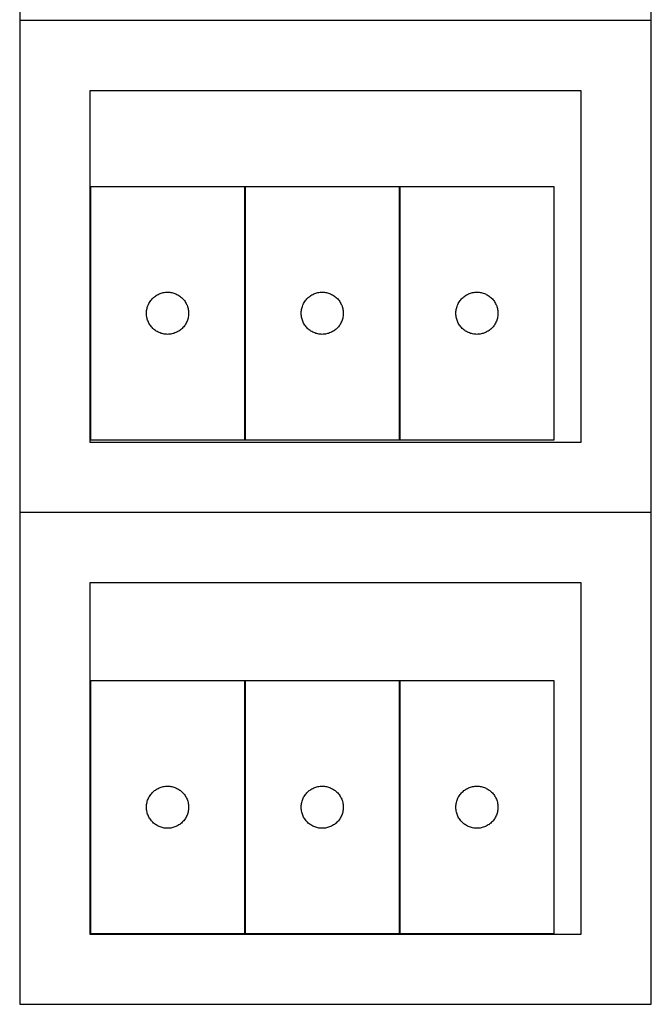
# Model space of a CAD drawing. Header units: millimetres. Extents: x 7 to 1493, y 7 to 2992.
# Tile 1 of 14: x 7 to 457, y 7 to 707. Entities that reach past the tile are written whole.
import ezdxf

# ---------------------------------------------------------------- set-up
doc = ezdxf.new("R2010")
doc.units = ezdxf.units.MM
doc.layers.add('COMMON', color=5, linetype='CONTINUOUS', true_color=0x0000ff)
doc.layers.add('CUT', color=7, linetype='CONTINUOUS', true_color=0x000000)

msp = doc.modelspace()

# ---------------------------------------------------------------- linework, layer by layer
at = {"layer": 'COMMON'}
for p, q in [((456.524735, 706.824782), (6.524735, 706.824782)), ((166.967402, 408.343508), (166.967402, 588.343508)), ((277.167402, 588.343508), (277.167402, 408.343508)), ((456.524735, 356.624781), (6.524735, 356.624781)), ((166.967401, 236.818743), (166.967401, 56.818743)), ((277.167402, 236.818743), (277.167402, 56.818743))]:
    msp.add_line(p, q, dxfattribs=at)
at = {"layer": 'CUT'}
for p, q in [((6.524735, 1056.924782), (6.524735, 706.924782)), ((456.524735, 706.924782), (456.524735, 1056.924782)), ((6.524735, 706.924782), (456.524735, 706.924782)), ((456.524735, 706.724781), (6.524735, 706.724781)), ((6.524735, 706.724781), (6.524735, 356.724781)), ((456.524735, 356.724781), (456.524735, 706.724781)), ((406.524735, 656.724781), (56.524735, 656.724781)), ((56.524735, 656.724781), (56.524735, 406.724781)), ((406.524735, 406.724781), (406.524735, 656.724781)), ((166.867401, 588.343508), (56.867401, 588.343508)), ((56.867401, 588.343508), (56.867401, 408.343508)), ((166.867401, 408.343508), (166.867401, 588.343508)), ((277.067402, 588.343508), (167.067402, 588.343508)), ((167.067402, 588.343508), (167.067402, 408.343508)), ((277.067402, 408.343508), (277.067402, 588.343508)), ((277.267403, 588.343508), (277.267403, 408.343508)), ((387.267403, 588.343508), (277.267403, 588.343508)), ((387.267403, 408.343508), (387.267403, 588.343508)), ((104.47918, 511.397786), (105.160994, 511.760814)), ((105.160994, 511.760814), (105.860593, 512.088261)), ((105.860593, 512.088261), (106.57612, 512.37926)), ((106.57612, 512.37926), (107.305679, 512.633038)), ((107.305679, 512.633038), (108.047334, 512.848923)), ((108.047334, 512.848923), (108.79912, 513.026343)), ((108.79912, 513.026343), (109.559042, 513.164826)), ((109.559042, 513.164826), (110.325086, 513.264006)), ((110.325086, 513.264006), (111.09522, 513.323619)), ((111.09522, 513.323619), (111.867401, 513.343508)), ((111.867401, 513.343508), (112.639582, 513.323619)), ((112.639582, 513.323619), (113.409716, 513.264006)), ((113.409716, 513.264006), (114.17576, 513.164826)), ((114.17576, 513.164826), (114.935682, 513.026343)), ((114.935682, 513.026343), (115.687468, 512.848923)), ((115.687468, 512.848923), (116.429124, 512.633038)), ((116.429124, 512.633038), (117.158682, 512.37926)), ((117.158682, 512.37926), (117.87421, 512.088261)), ((117.87421, 512.088261), (118.573808, 511.760814)), ((118.573808, 511.760814), (119.255622, 511.397786)), ((214.679181, 511.397786), (215.360995, 511.760814)), ((215.360995, 511.760814), (216.060594, 512.088261)), ((216.060594, 512.088261), (216.776121, 512.37926)), ((216.776121, 512.37926), (217.50568, 512.633038)), ((217.50568, 512.633038), (218.247335, 512.848923)), ((218.247335, 512.848923), (218.999121, 513.026343)), ((218.999121, 513.026343), (219.759043, 513.164826)), ((219.759043, 513.164826), (220.525087, 513.264006)), ((220.525087, 513.264006), (221.295221, 513.323619)), ((221.295221, 513.323619), (222.067402, 513.343508)), ((222.067402, 513.343508), (222.839583, 513.323619)), ((222.839583, 513.323619), (223.609717, 513.264006)), ((223.609717, 513.264006), (224.375761, 513.164826)), ((224.375761, 513.164826), (225.135683, 513.026343)), ((225.135683, 513.026343), (225.887469, 512.848923)), ((225.887469, 512.848923), (226.629125, 512.633038)), ((226.629125, 512.633038), (227.358683, 512.37926)), ((227.358683, 512.37926), (228.074211, 512.088261)), ((228.074211, 512.088261), (228.773809, 511.760814)), ((228.773809, 511.760814), (229.455623, 511.397786)), ((324.879182, 511.397786), (325.560996, 511.760814)), ((325.560996, 511.760814), (326.260595, 512.088261)), ((326.260595, 512.088261), (326.976122, 512.37926)), ((326.976122, 512.37926), (327.705681, 512.633038)), ((327.705681, 512.633038), (328.447336, 512.848923)), ((328.447336, 512.848923), (329.199122, 513.026343)), ((329.199122, 513.026343), (329.959044, 513.164826)), ((329.959044, 513.164826), (330.725088, 513.264006)), ((330.725088, 513.264006), (331.495222, 513.323619)), ((331.495222, 513.323619), (332.267403, 513.343508)), ((332.267403, 513.343508), (333.039584, 513.323619)), ((333.039584, 513.323619), (333.809718, 513.264006)), ((333.809718, 513.264006), (334.575762, 513.164826)), ((334.575762, 513.164826), (335.335684, 513.026343)), ((335.335684, 513.026343), (336.08747, 512.848923)), ((336.08747, 512.848923), (336.829126, 512.633038)), ((336.829126, 512.633038), (337.558684, 512.37926)), ((337.558684, 512.37926), (338.274212, 512.088261)), ((338.274212, 512.088261), (338.97381, 511.760814)), ((338.97381, 511.760814), (339.655624, 511.397786)), ((97.972542, 503.994426), (98.281867, 504.702223)), ((98.281867, 504.702223), (98.627219, 505.393159)), ((98.627219, 505.393159), (99.007682, 506.0654)), ((99.007682, 506.0654), (99.422246, 506.717163)), ((99.422246, 506.717163), (99.869812, 507.346722)), ((99.869812, 507.346722), (100.349194, 507.952405)), ((100.349194, 507.952405), (100.859121, 508.532608)), ((100.859121, 508.532608), (101.398239, 509.08579)), ((101.398239, 509.08579), (101.965119, 509.610487)), ((101.965119, 509.610487), (102.558259, 510.105305)), ((102.558259, 510.105305), (103.176085, 510.568933)), ((103.176085, 510.568933), (103.816958, 511.000141)), ((103.816958, 511.000141), (104.47918, 511.397786)), ((119.255622, 511.397786), (119.917844, 511.000141)), ((119.917844, 511.000141), (120.558718, 510.568933)), ((120.558718, 510.568933), (121.176543, 510.105305)), ((121.176543, 510.105305), (121.769683, 509.610487)), ((121.769683, 509.610487), (122.336563, 509.08579)), ((122.336563, 509.08579), (122.875682, 508.532608)), ((122.875682, 508.532608), (123.385608, 507.952405)), ((123.385608, 507.952405), (123.86499, 507.346722)), ((123.86499, 507.346722), (124.312556, 506.717163)), ((124.312556, 506.717163), (124.727121, 506.0654)), ((124.727121, 506.0654), (125.107583, 505.393159)), ((125.107583, 505.393159), (125.452935, 504.702223)), ((125.452935, 504.702223), (125.762261, 503.994426)), ((208.172543, 503.994426), (208.481868, 504.702223)), ((208.481868, 504.702223), (208.82722, 505.393159)), ((208.82722, 505.393159), (209.207683, 506.0654)), ((209.207683, 506.0654), (209.622247, 506.717163)), ((209.622247, 506.717163), (210.069813, 507.346722)), ((210.069813, 507.346722), (210.549195, 507.952405)), ((210.549195, 507.952405), (211.059122, 508.532608)), ((211.059122, 508.532608), (211.59824, 509.08579)), ((211.59824, 509.08579), (212.16512, 509.610487)), ((212.16512, 509.610487), (212.75826, 510.105305)), ((212.75826, 510.105305), (213.376086, 510.568933)), ((213.376086, 510.568933), (214.016959, 511.000141)), ((214.016959, 511.000141), (214.679181, 511.397786)), ((229.455623, 511.397786), (230.117845, 511.000141)), ((230.117845, 511.000141), (230.758719, 510.568933)), ((230.758719, 510.568933), (231.376544, 510.105305)), ((231.376544, 510.105305), (231.969684, 509.610487)), ((231.969684, 509.610487), (232.536564, 509.08579)), ((232.536564, 509.08579), (233.075683, 508.532608)), ((233.075683, 508.532608), (233.585609, 507.952405)), ((233.585609, 507.952405), (234.064991, 507.346722)), ((234.064991, 507.346722), (234.512557, 506.717163)), ((234.512557, 506.717163), (234.927122, 506.0654)), ((234.927122, 506.0654), (235.307584, 505.393159)), ((235.307584, 505.393159), (235.652936, 504.702223)), ((235.652936, 504.702223), (235.962262, 503.994426)), ((318.372544, 503.994426), (318.681869, 504.702223)), ((318.681869, 504.702223), (319.027221, 505.393159)), ((319.027221, 505.393159), (319.407684, 506.0654)), ((319.407684, 506.0654), (319.822248, 506.717163)), ((319.822248, 506.717163), (320.269814, 507.346722)), ((320.269814, 507.346722), (320.749196, 507.952405)), ((320.749196, 507.952405), (321.259123, 508.532608)), ((321.259123, 508.532608), (321.798241, 509.08579)), ((321.798241, 509.08579), (322.365121, 509.610487)), ((322.365121, 509.610487), (322.958261, 510.105305)), ((322.958261, 510.105305), (323.576087, 510.568933)), ((323.576087, 510.568933), (324.21696, 511.000141)), ((324.21696, 511.000141), (324.879182, 511.397786)), ((339.655624, 511.397786), (340.317846, 511.000141)), ((340.317846, 511.000141), (340.95872, 510.568933)), ((340.95872, 510.568933), (341.576545, 510.105305)), ((341.576545, 510.105305), (342.169685, 509.610487)), ((342.169685, 509.610487), (342.736565, 509.08579)), ((342.736565, 509.08579), (343.275684, 508.532608)), ((343.275684, 508.532608), (343.78561, 507.952405)), ((343.78561, 507.952405), (344.264992, 507.346722)), ((344.264992, 507.346722), (344.712558, 506.717163)), ((344.712558, 506.717163), (345.127123, 506.0654)), ((345.127123, 506.0654), (345.507585, 505.393159)), ((345.507585, 505.393159), (345.852937, 504.702223)), ((345.852937, 504.702223), (346.162263, 503.994426)), ((96.872374, 498.729726), (96.912138, 499.501139)), ((96.872374, 497.957289), (96.872374, 498.729726)), ((96.912138, 497.185876), (96.872374, 497.957289)), ((96.912138, 499.501139), (96.991561, 500.269483)), ((96.991561, 500.269483), (97.110432, 501.032719)), ((97.110432, 501.032719), (97.268435, 501.788824)), ((97.268435, 501.788824), (97.465153, 502.535792)), ((97.465153, 502.535792), (97.700063, 503.271643)), ((97.700063, 503.271643), (97.972542, 503.994426)), ((125.762261, 503.994426), (126.03474, 503.271643)), ((126.03474, 503.271643), (126.269649, 502.535792)), ((126.269649, 502.535792), (126.466367, 501.788824)), ((126.466367, 501.788824), (126.62437, 501.032719)), ((126.62437, 501.032719), (126.743241, 500.269483)), ((126.743241, 500.269483), (126.822664, 499.501139)), ((126.822664, 499.501139), (126.862428, 498.729726)), ((126.862428, 497.957289), (126.822664, 497.185876)), ((126.862428, 498.729726), (126.862428, 497.957289)), ((207.072375, 498.729726), (207.112139, 499.501139)), ((207.072375, 497.957289), (207.072375, 498.729726)), ((207.112139, 497.185876), (207.072375, 497.957289)), ((207.112139, 499.501139), (207.191562, 500.269483)), ((207.191562, 500.269483), (207.310433, 501.032719)), ((207.310433, 501.032719), (207.468436, 501.788824)), ((207.468436, 501.788824), (207.665154, 502.535792)), ((207.665154, 502.535792), (207.900064, 503.271643)), ((207.900064, 503.271643), (208.172543, 503.994426)), ((235.962262, 503.994426), (236.234741, 503.271643)), ((236.234741, 503.271643), (236.46965, 502.535792)), ((236.46965, 502.535792), (236.666368, 501.788824)), ((236.666368, 501.788824), (236.824371, 501.032719)), ((236.824371, 501.032719), (236.943242, 500.269483)), ((236.943242, 500.269483), (237.022665, 499.501139)), ((237.022665, 499.501139), (237.062429, 498.729726)), ((237.062429, 497.957289), (237.022665, 497.185876)), ((237.062429, 498.729726), (237.062429, 497.957289)), ((317.272376, 498.729726), (317.31214, 499.501139)), ((317.272376, 497.957289), (317.272376, 498.729726)), ((317.31214, 497.185876), (317.272376, 497.957289)), ((317.31214, 499.501139), (317.391563, 500.269483)), ((317.391563, 500.269483), (317.510434, 501.032719)), ((317.510434, 501.032719), (317.668437, 501.788824)), ((317.668437, 501.788824), (317.865155, 502.535792)), ((317.865155, 502.535792), (318.100065, 503.271643)), ((318.100065, 503.271643), (318.372544, 503.994426)), ((346.162263, 503.994426), (346.434742, 503.271643)), ((346.434742, 503.271643), (346.669651, 502.535792)), ((346.669651, 502.535792), (346.866369, 501.788824)), ((346.866369, 501.788824), (347.024372, 501.032719)), ((347.024372, 501.032719), (347.143243, 500.269483)), ((347.143243, 500.269483), (347.222666, 499.501139)), ((347.222666, 499.501139), (347.26243, 498.729726)), ((347.26243, 497.957289), (347.222666, 497.185876)), ((347.26243, 498.729726), (347.26243, 497.957289)), ((96.991561, 496.417532), (96.912138, 497.185876)), ((97.110432, 495.654296), (96.991561, 496.417532)), ((97.268435, 494.898191), (97.110432, 495.654296)), ((97.465153, 494.151223), (97.268435, 494.898191)), ((97.700063, 493.415372), (97.465153, 494.151223)), ((97.972542, 492.692589), (97.700063, 493.415372)), ((98.281867, 491.984792), (97.972542, 492.692589)), ((98.627219, 491.293856), (98.281867, 491.984792)), ((99.007682, 490.621616), (98.627219, 491.293856)), ((99.422246, 489.969852), (99.007682, 490.621616)), ((124.727121, 490.621616), (124.312556, 489.969852)), ((125.107583, 491.293856), (124.727121, 490.621616)), ((125.452935, 491.984792), (125.107583, 491.293856)), ((125.762261, 492.692589), (125.452935, 491.984792)), ((126.03474, 493.415372), (125.762261, 492.692589)), ((126.269649, 494.151223), (126.03474, 493.415372)), ((126.466367, 494.898191), (126.269649, 494.151223)), ((126.62437, 495.654296), (126.466367, 494.898191)), ((126.743241, 496.417532), (126.62437, 495.654296)), ((126.822664, 497.185876), (126.743241, 496.417532)), ((207.191562, 496.417532), (207.112139, 497.185876)), ((207.310433, 495.654296), (207.191562, 496.417532)), ((207.468436, 494.898191), (207.310433, 495.654296)), ((207.665154, 494.151223), (207.468436, 494.898191)), ((207.900064, 493.415372), (207.665154, 494.151223)), ((208.172543, 492.692589), (207.900064, 493.415372)), ((208.481868, 491.984792), (208.172543, 492.692589)), ((208.82722, 491.293856), (208.481868, 491.984792)), ((209.207683, 490.621616), (208.82722, 491.293856)), ((209.622247, 489.969852), (209.207683, 490.621616)), ((234.927122, 490.621616), (234.512557, 489.969852)), ((235.307584, 491.293856), (234.927122, 490.621616)), ((235.652936, 491.984792), (235.307584, 491.293856)), ((235.962262, 492.692589), (235.652936, 491.984792)), ((236.234741, 493.415372), (235.962262, 492.692589)), ((236.46965, 494.151223), (236.234741, 493.415372)), ((236.666368, 494.898191), (236.46965, 494.151223)), ((236.824371, 495.654296), (236.666368, 494.898191)), ((236.943242, 496.417532), (236.824371, 495.654296)), ((237.022665, 497.185876), (236.943242, 496.417532)), ((317.391563, 496.417532), (317.31214, 497.185876)), ((317.510434, 495.654296), (317.391563, 496.417532)), ((317.668437, 494.898191), (317.510434, 495.654296)), ((317.865155, 494.151223), (317.668437, 494.898191)), ((318.100065, 493.415372), (317.865155, 494.151223)), ((318.372544, 492.692589), (318.100065, 493.415372)), ((318.681869, 491.984792), (318.372544, 492.692589)), ((319.027221, 491.293856), (318.681869, 491.984792)), ((319.407684, 490.621616), (319.027221, 491.293856)), ((319.822248, 489.969852), (319.407684, 490.621616)), ((345.127123, 490.621616), (344.712558, 489.969852)), ((345.507585, 491.293856), (345.127123, 490.621616)), ((345.852937, 491.984792), (345.507585, 491.293856)), ((346.162263, 492.692589), (345.852937, 491.984792)), ((346.434742, 493.415372), (346.162263, 492.692589)), ((346.669651, 494.151223), (346.434742, 493.415372)), ((346.866369, 494.898191), (346.669651, 494.151223)), ((347.024372, 495.654296), (346.866369, 494.898191)), ((347.143243, 496.417532), (347.024372, 495.654296)), ((347.222666, 497.185876), (347.143243, 496.417532)), ((99.869812, 489.340293), (99.422246, 489.969852)), ((100.349194, 488.73461), (99.869812, 489.340293)), ((100.859121, 488.154407), (100.349194, 488.73461)), ((101.398239, 487.601225), (100.859121, 488.154407)), ((101.965119, 487.076529), (101.398239, 487.601225)), ((102.558259, 486.58171), (101.965119, 487.076529)), ((103.176085, 486.118083), (102.558259, 486.58171)), ((103.816958, 485.686874), (103.176085, 486.118083)), ((104.47918, 485.289229), (103.816958, 485.686874)), ((105.160994, 484.926201), (104.47918, 485.289229)), ((105.860593, 484.598754), (105.160994, 484.926201)), ((106.57612, 484.307755), (105.860593, 484.598754)), ((107.305679, 484.053977), (106.57612, 484.307755)), ((108.047334, 483.838092), (107.305679, 484.053977)), ((108.79912, 483.660672), (108.047334, 483.838092)), ((109.559042, 483.522189), (108.79912, 483.660672)), ((114.935682, 483.660672), (114.17576, 483.522189)), ((115.687468, 483.838092), (114.935682, 483.660672)), ((116.429124, 484.053977), (115.687468, 483.838092)), ((117.158682, 484.307755), (116.429124, 484.053977)), ((117.87421, 484.598754), (117.158682, 484.307755)), ((118.573808, 484.926201), (117.87421, 484.598754)), ((119.255622, 485.289229), (118.573808, 484.926201)), ((119.917844, 485.686874), (119.255622, 485.289229)), ((120.558718, 486.118083), (119.917844, 485.686874)), ((121.176543, 486.58171), (120.558718, 486.118083)), ((121.769683, 487.076529), (121.176543, 486.58171)), ((122.336563, 487.601225), (121.769683, 487.076529)), ((122.875682, 488.154407), (122.336563, 487.601225)), ((123.385608, 488.73461), (122.875682, 488.154407)), ((123.86499, 489.340293), (123.385608, 488.73461)), ((124.312556, 489.969852), (123.86499, 489.340293)), ((210.069813, 489.340293), (209.622247, 489.969852)), ((210.549195, 488.73461), (210.069813, 489.340293)), ((211.059122, 488.154407), (210.549195, 488.73461)), ((211.59824, 487.601225), (211.059122, 488.154407)), ((212.16512, 487.076529), (211.59824, 487.601225)), ((212.75826, 486.58171), (212.16512, 487.076529)), ((213.376086, 486.118083), (212.75826, 486.58171)), ((214.016959, 485.686874), (213.376086, 486.118083)), ((214.679181, 485.289229), (214.016959, 485.686874)), ((215.360995, 484.926201), (214.679181, 485.289229)), ((216.060594, 484.598754), (215.360995, 484.926201)), ((216.776121, 484.307755), (216.060594, 484.598754)), ((217.50568, 484.053977), (216.776121, 484.307755)), ((218.247335, 483.838092), (217.50568, 484.053977)), ((218.999121, 483.660672), (218.247335, 483.838092)), ((219.759043, 483.522189), (218.999121, 483.660672)), ((225.135683, 483.660672), (224.375761, 483.522189)), ((225.887469, 483.838092), (225.135683, 483.660672)), ((226.629125, 484.053977), (225.887469, 483.838092)), ((227.358683, 484.307755), (226.629125, 484.053977)), ((228.074211, 484.598754), (227.358683, 484.307755)), ((228.773809, 484.926201), (228.074211, 484.598754)), ((229.455623, 485.289229), (228.773809, 484.926201)), ((230.117845, 485.686874), (229.455623, 485.289229)), ((230.758719, 486.118083), (230.117845, 485.686874)), ((231.376544, 486.58171), (230.758719, 486.118083)), ((231.969684, 487.076529), (231.376544, 486.58171)), ((232.536564, 487.601225), (231.969684, 487.076529)), ((233.075683, 488.154407), (232.536564, 487.601225)), ((233.585609, 488.73461), (233.075683, 488.154407)), ((234.064991, 489.340293), (233.585609, 488.73461)), ((234.512557, 489.969852), (234.064991, 489.340293)), ((320.269814, 489.340293), (319.822248, 489.969852)), ((320.749196, 488.73461), (320.269814, 489.340293)), ((321.259123, 488.154407), (320.749196, 488.73461)), ((321.798241, 487.601225), (321.259123, 488.154407)), ((322.365121, 487.076529), (321.798241, 487.601225)), ((322.958261, 486.58171), (322.365121, 487.076529)), ((323.576087, 486.118083), (322.958261, 486.58171)), ((324.21696, 485.686874), (323.576087, 486.118083)), ((324.879182, 485.289229), (324.21696, 485.686874)), ((325.560996, 484.926201), (324.879182, 485.289229)), ((326.260595, 484.598754), (325.560996, 484.926201)), ((326.976122, 484.307755), (326.260595, 484.598754)), ((327.705681, 484.053977), (326.976122, 484.307755)), ((328.447336, 483.838092), (327.705681, 484.053977)), ((329.199122, 483.660672), (328.447336, 483.838092)), ((329.959044, 483.522189), (329.199122, 483.660672)), ((335.335684, 483.660672), (334.575762, 483.522189)), ((336.08747, 483.838092), (335.335684, 483.660672)), ((336.829126, 484.053977), (336.08747, 483.838092)), ((337.558684, 484.307755), (336.829126, 484.053977)), ((338.274212, 484.598754), (337.558684, 484.307755)), ((338.97381, 484.926201), (338.274212, 484.598754)), ((339.655624, 485.289229), (338.97381, 484.926201)), ((340.317846, 485.686874), (339.655624, 485.289229)), ((340.95872, 486.118083), (340.317846, 485.686874)), ((341.576545, 486.58171), (340.95872, 486.118083)), ((342.169685, 487.076529), (341.576545, 486.58171)), ((342.736565, 487.601225), (342.169685, 487.076529)), ((343.275684, 488.154407), (342.736565, 487.601225)), ((343.78561, 488.73461), (343.275684, 488.154407)), ((344.264992, 489.340293), (343.78561, 488.73461)), ((344.712558, 489.969852), (344.264992, 489.340293)), ((110.325086, 483.423009), (109.559042, 483.522189)), ((111.09522, 483.363396), (110.325086, 483.423009)), ((111.867401, 483.343508), (111.09522, 483.363396)), ((112.639582, 483.363396), (111.867401, 483.343508)), ((113.409716, 483.423009), (112.639582, 483.363396)), ((114.17576, 483.522189), (113.409716, 483.423009)), ((220.525087, 483.423009), (219.759043, 483.522189)), ((221.295221, 483.363396), (220.525087, 483.423009)), ((222.067402, 483.343508), (221.295221, 483.363396)), ((222.839583, 483.363396), (222.067402, 483.343508)), ((223.609717, 483.423009), (222.839583, 483.363396)), ((224.375761, 483.522189), (223.609717, 483.423009)), ((330.725088, 483.423009), (329.959044, 483.522189)), ((331.495222, 483.363396), (330.725088, 483.423009)), ((332.267403, 483.343508), (331.495222, 483.363396)), ((333.039584, 483.363396), (332.267403, 483.343508)), ((333.809718, 483.423009), (333.039584, 483.363396)), ((334.575762, 483.522189), (333.809718, 483.423009)), ((56.524735, 406.724781), (406.524735, 406.724781)), ((56.867401, 408.343508), (166.867401, 408.343508)), ((167.067402, 408.343508), (277.067402, 408.343508)), ((277.267403, 408.343508), (387.267403, 408.343508)), ((6.524735, 356.724781), (456.524735, 356.724781)), ((456.524735, 356.52478), (6.524735, 356.52478)), ((6.524735, 356.52478), (6.524735, 6.52478)), ((456.524735, 6.52478), (456.524735, 356.52478)), ((406.524735, 306.52478), (56.524735, 306.52478)), ((56.524735, 306.52478), (56.524735, 56.52478)), ((406.524735, 56.52478), (406.524735, 306.52478)), ((166.867401, 236.818743), (56.867401, 236.818743)), ((56.867401, 236.818743), (56.867401, 56.818743)), ((166.867401, 56.818743), (166.867401, 236.818743)), ((277.067402, 236.818743), (167.067402, 236.818743)), ((167.067402, 236.818743), (167.067402, 56.818743)), ((277.067402, 56.818743), (277.067402, 236.818743)), ((277.267403, 236.818743), (277.267403, 56.818743)), ((387.267403, 236.818743), (277.267403, 236.818743)), ((387.267403, 56.818743), (387.267403, 236.818743)), ((107.305679, 161.108273), (108.047334, 161.324158)), ((108.047334, 161.324158), (108.79912, 161.501578)), ((108.79912, 161.501578), (109.559042, 161.640061)), ((109.559042, 161.640061), (110.325086, 161.739241)), ((110.325086, 161.739241), (111.09522, 161.798854)), ((111.09522, 161.798854), (111.867401, 161.818743)), ((111.867401, 161.818743), (112.639582, 161.798854)), ((112.639582, 161.798854), (113.409716, 161.739241)), ((113.409716, 161.739241), (114.17576, 161.640061)), ((114.17576, 161.640061), (114.935682, 161.501578)), ((114.935682, 161.501578), (115.687468, 161.324158)), ((115.687468, 161.324158), (116.429124, 161.108273)), ((217.50568, 161.108273), (218.247335, 161.324158)), ((218.247335, 161.324158), (218.999121, 161.501578)), ((218.999121, 161.501578), (219.759043, 161.640061)), ((219.759043, 161.640061), (220.525087, 161.739241)), ((220.525087, 161.739241), (221.295221, 161.798854)), ((221.295221, 161.798854), (222.067402, 161.818743)), ((222.067402, 161.818743), (222.839583, 161.798854)), ((222.839583, 161.798854), (223.609717, 161.739241)), ((223.609717, 161.739241), (224.375761, 161.640061)), ((224.375761, 161.640061), (225.135683, 161.501578)), ((225.135683, 161.501578), (225.887469, 161.324158)), ((225.887469, 161.324158), (226.629125, 161.108273)), ((327.705681, 161.108273), (328.447336, 161.324158)), ((328.447336, 161.324158), (329.199122, 161.501578)), ((329.199122, 161.501578), (329.959044, 161.640061)), ((329.959044, 161.640061), (330.725088, 161.739241)), ((330.725088, 161.739241), (331.495222, 161.798854)), ((331.495222, 161.798854), (332.267403, 161.818743)), ((332.267403, 161.818743), (333.039584, 161.798854)), ((333.039584, 161.798854), (333.809718, 161.739241)), ((333.809718, 161.739241), (334.575762, 161.640061)), ((334.575762, 161.640061), (335.335684, 161.501578)), ((335.335684, 161.501578), (336.08747, 161.324158)), ((336.08747, 161.324158), (336.829126, 161.108273)), ((98.627219, 153.868394), (99.007682, 154.540635)), ((99.007682, 154.540635), (99.422246, 155.192398)), ((99.422246, 155.192398), (99.869812, 155.821957)), ((99.869812, 155.821957), (100.349194, 156.42764)), ((100.349194, 156.42764), (100.859121, 157.007843)), ((100.859121, 157.007843), (101.398239, 157.561025)), ((101.398239, 157.561025), (101.965119, 158.085722)), ((101.965119, 158.085722), (102.558259, 158.58054)), ((102.558259, 158.58054), (103.176085, 159.044168)), ((103.176085, 159.044168), (103.816958, 159.475376)), ((103.816958, 159.475376), (104.47918, 159.873021)), ((104.47918, 159.873021), (105.160994, 160.236049)), ((105.160994, 160.236049), (105.860593, 160.563496)), ((105.860593, 160.563496), (106.57612, 160.854495)), ((106.57612, 160.854495), (107.305679, 161.108273)), ((116.429124, 161.108273), (117.158682, 160.854495)), ((117.158682, 160.854495), (117.87421, 160.563496)), ((117.87421, 160.563496), (118.573808, 160.236049)), ((118.573808, 160.236049), (119.255622, 159.873021)), ((119.255622, 159.873021), (119.917844, 159.475376)), ((119.917844, 159.475376), (120.558718, 159.044168)), ((120.558718, 159.044168), (121.176543, 158.58054)), ((121.176543, 158.58054), (121.769683, 158.085722)), ((121.769683, 158.085722), (122.336563, 157.561025)), ((122.336563, 157.561025), (122.875682, 157.007843)), ((122.875682, 157.007843), (123.385608, 156.42764)), ((123.385608, 156.42764), (123.86499, 155.821957)), ((123.86499, 155.821957), (124.312556, 155.192398)), ((124.312556, 155.192398), (124.727121, 154.540635)), ((124.727121, 154.540635), (125.107583, 153.868394)), ((208.82722, 153.868394), (209.207683, 154.540635)), ((209.207683, 154.540635), (209.622247, 155.192398)), ((209.622247, 155.192398), (210.069813, 155.821957)), ((210.069813, 155.821957), (210.549195, 156.42764)), ((210.549195, 156.42764), (211.059122, 157.007843)), ((211.059122, 157.007843), (211.59824, 157.561025)), ((211.59824, 157.561025), (212.16512, 158.085722)), ((212.16512, 158.085722), (212.75826, 158.58054)), ((212.75826, 158.58054), (213.376086, 159.044168)), ((213.376086, 159.044168), (214.016959, 159.475376)), ((214.016959, 159.475376), (214.679181, 159.873021)), ((214.679181, 159.873021), (215.360995, 160.236049)), ((215.360995, 160.236049), (216.060594, 160.563496)), ((216.060594, 160.563496), (216.776121, 160.854495)), ((216.776121, 160.854495), (217.50568, 161.108273)), ((226.629125, 161.108273), (227.358683, 160.854495)), ((227.358683, 160.854495), (228.074211, 160.563496)), ((228.074211, 160.563496), (228.773809, 160.236049)), ((228.773809, 160.236049), (229.455623, 159.873021)), ((229.455623, 159.873021), (230.117845, 159.475376)), ((230.117845, 159.475376), (230.758719, 159.044168)), ((230.758719, 159.044168), (231.376544, 158.58054)), ((231.376544, 158.58054), (231.969684, 158.085722)), ((231.969684, 158.085722), (232.536564, 157.561025)), ((232.536564, 157.561025), (233.075683, 157.007843)), ((233.075683, 157.007843), (233.585609, 156.42764)), ((233.585609, 156.42764), (234.064991, 155.821957)), ((234.064991, 155.821957), (234.512557, 155.192398)), ((234.512557, 155.192398), (234.927122, 154.540635)), ((234.927122, 154.540635), (235.307584, 153.868394)), ((319.027221, 153.868394), (319.407684, 154.540635)), ((319.407684, 154.540635), (319.822248, 155.192398)), ((319.822248, 155.192398), (320.269814, 155.821957)), ((320.269814, 155.821957), (320.749196, 156.42764)), ((320.749196, 156.42764), (321.259123, 157.007843)), ((321.259123, 157.007843), (321.798241, 157.561025)), ((321.798241, 157.561025), (322.365121, 158.085722)), ((322.365121, 158.085722), (322.958261, 158.58054)), ((322.958261, 158.58054), (323.576087, 159.044168)), ((323.576087, 159.044168), (324.21696, 159.475376)), ((324.21696, 159.475376), (324.879182, 159.873021)), ((324.879182, 159.873021), (325.560996, 160.236049)), ((325.560996, 160.236049), (326.260595, 160.563496)), ((326.260595, 160.563496), (326.976122, 160.854495)), ((326.976122, 160.854495), (327.705681, 161.108273)), ((336.829126, 161.108273), (337.558684, 160.854495)), ((337.558684, 160.854495), (338.274212, 160.563496)), ((338.274212, 160.563496), (338.97381, 160.236049)), ((338.97381, 160.236049), (339.655624, 159.873021)), ((339.655624, 159.873021), (340.317846, 159.475376)), ((340.317846, 159.475376), (340.95872, 159.044168)), ((340.95872, 159.044168), (341.576545, 158.58054)), ((341.576545, 158.58054), (342.169685, 158.085722)), ((342.169685, 158.085722), (342.736565, 157.561025)), ((342.736565, 157.561025), (343.275684, 157.007843)), ((343.275684, 157.007843), (343.78561, 156.42764)), ((343.78561, 156.42764), (344.264992, 155.821957)), ((344.264992, 155.821957), (344.712558, 155.192398)), ((344.712558, 155.192398), (345.127123, 154.540635)), ((345.127123, 154.540635), (345.507585, 153.868394)), ((96.872374, 147.204961), (96.912138, 147.976374)), ((96.872374, 146.432524), (96.872374, 147.204961)), ((96.912138, 147.976374), (96.991561, 148.744718)), ((96.991561, 148.744718), (97.110432, 149.507954)), ((97.110432, 149.507954), (97.268435, 150.264059)), ((97.268435, 150.264059), (97.465153, 151.011027)), ((97.465153, 151.011027), (97.700063, 151.746878)), ((97.700063, 151.746878), (97.972542, 152.469661)), ((97.972542, 152.469661), (98.281867, 153.177458)), ((98.281867, 153.177458), (98.627219, 153.868394)), ((125.107583, 153.868394), (125.452935, 153.177458)), ((125.452935, 153.177458), (125.762261, 152.469661)), ((125.762261, 152.469661), (126.03474, 151.746878)), ((126.03474, 151.746878), (126.269649, 151.011027)), ((126.269649, 151.011027), (126.466367, 150.264059)), ((126.466367, 150.264059), (126.62437, 149.507954)), ((126.62437, 149.507954), (126.743241, 148.744718)), ((126.743241, 148.744718), (126.822664, 147.976374)), ((126.822664, 147.976374), (126.862428, 147.204961)), ((126.862428, 147.204961), (126.862428, 146.432524)), ((207.072375, 147.204961), (207.112139, 147.976374)), ((207.072375, 146.432524), (207.072375, 147.204961)), ((207.112139, 147.976374), (207.191562, 148.744718)), ((207.191562, 148.744718), (207.310433, 149.507954)), ((207.310433, 149.507954), (207.468436, 150.264059)), ((207.468436, 150.264059), (207.665154, 151.011027)), ((207.665154, 151.011027), (207.900064, 151.746878)), ((207.900064, 151.746878), (208.172543, 152.469661)), ((208.172543, 152.469661), (208.481868, 153.177458)), ((208.481868, 153.177458), (208.82722, 153.868394)), ((235.307584, 153.868394), (235.652936, 153.177458)), ((235.652936, 153.177458), (235.962262, 152.469661)), ((235.962262, 152.469661), (236.234741, 151.746878)), ((236.234741, 151.746878), (236.46965, 151.011027)), ((236.46965, 151.011027), (236.666368, 150.264059)), ((236.666368, 150.264059), (236.824371, 149.507954)), ((236.824371, 149.507954), (236.943242, 148.744718)), ((236.943242, 148.744718), (237.022665, 147.976374)), ((237.022665, 147.976374), (237.062429, 147.204961)), ((237.062429, 147.204961), (237.062429, 146.432524)), ((317.272376, 147.204961), (317.31214, 147.976374)), ((317.272376, 146.432524), (317.272376, 147.204961)), ((317.31214, 147.976374), (317.391563, 148.744718)), ((317.391563, 148.744718), (317.510434, 149.507954)), ((317.510434, 149.507954), (317.668437, 150.264059)), ((317.668437, 150.264059), (317.865155, 151.011027)), ((317.865155, 151.011027), (318.100065, 151.746878)), ((318.100065, 151.746878), (318.372544, 152.469661)), ((318.372544, 152.469661), (318.681869, 153.177458)), ((318.681869, 153.177458), (319.027221, 153.868394)), ((345.507585, 153.868394), (345.852937, 153.177458)), ((345.852937, 153.177458), (346.162263, 152.469661)), ((346.162263, 152.469661), (346.434742, 151.746878)), ((346.434742, 151.746878), (346.669651, 151.011027)), ((346.669651, 151.011027), (346.866369, 150.264059)), ((346.866369, 150.264059), (347.024372, 149.507954)), ((347.024372, 149.507954), (347.143243, 148.744718)), ((347.143243, 148.744718), (347.222666, 147.976374)), ((347.222666, 147.976374), (347.26243, 147.204961)), ((347.26243, 147.204961), (347.26243, 146.432524)), ((96.912138, 145.661111), (96.872374, 146.432524)), ((96.991561, 144.892767), (96.912138, 145.661111)), ((97.110432, 144.129531), (96.991561, 144.892767)), ((97.268435, 143.373426), (97.110432, 144.129531)), ((97.465153, 142.626458), (97.268435, 143.373426)), ((97.700063, 141.890607), (97.465153, 142.626458)), ((97.972542, 141.167824), (97.700063, 141.890607)), ((98.281867, 140.460027), (97.972542, 141.167824)), ((98.627219, 139.769091), (98.281867, 140.460027)), ((125.452935, 140.460027), (125.107583, 139.769091)), ((125.762261, 141.167824), (125.452935, 140.460027)), ((126.03474, 141.890607), (125.762261, 141.167824)), ((126.269649, 142.626458), (126.03474, 141.890607)), ((126.466367, 143.373426), (126.269649, 142.626458)), ((126.62437, 144.129531), (126.466367, 143.373426)), ((126.743241, 144.892767), (126.62437, 144.129531)), ((126.822664, 145.661111), (126.743241, 144.892767)), ((126.862428, 146.432524), (126.822664, 145.661111)), ((207.112139, 145.661111), (207.072375, 146.432524)), ((207.191562, 144.892767), (207.112139, 145.661111)), ((207.310433, 144.129531), (207.191562, 144.892767)), ((207.468436, 143.373426), (207.310433, 144.129531)), ((207.665154, 142.626458), (207.468436, 143.373426)), ((207.900064, 141.890607), (207.665154, 142.626458)), ((208.172543, 141.167824), (207.900064, 141.890607)), ((208.481868, 140.460027), (208.172543, 141.167824)), ((208.82722, 139.769091), (208.481868, 140.460027)), ((235.652936, 140.460027), (235.307584, 139.769091)), ((235.962262, 141.167824), (235.652936, 140.460027)), ((236.234741, 141.890607), (235.962262, 141.167824)), ((236.46965, 142.626458), (236.234741, 141.890607)), ((236.666368, 143.373426), (236.46965, 142.626458)), ((236.824371, 144.129531), (236.666368, 143.373426)), ((236.943242, 144.892767), (236.824371, 144.129531)), ((237.022665, 145.661111), (236.943242, 144.892767)), ((237.062429, 146.432524), (237.022665, 145.661111)), ((317.31214, 145.661111), (317.272376, 146.432524)), ((317.391563, 144.892767), (317.31214, 145.661111)), ((317.510434, 144.129531), (317.391563, 144.892767)), ((317.668437, 143.373426), (317.510434, 144.129531)), ((317.865155, 142.626458), (317.668437, 143.373426)), ((318.100065, 141.890607), (317.865155, 142.626458)), ((318.372544, 141.167824), (318.100065, 141.890607)), ((318.681869, 140.460027), (318.372544, 141.167824)), ((319.027221, 139.769091), (318.681869, 140.460027)), ((345.852937, 140.460027), (345.507585, 139.769091)), ((346.162263, 141.167824), (345.852937, 140.460027)), ((346.434742, 141.890607), (346.162263, 141.167824)), ((346.669651, 142.626458), (346.434742, 141.890607)), ((346.866369, 143.373426), (346.669651, 142.626458)), ((347.024372, 144.129531), (346.866369, 143.373426)), ((347.143243, 144.892767), (347.024372, 144.129531)), ((347.222666, 145.661111), (347.143243, 144.892767)), ((347.26243, 146.432524), (347.222666, 145.661111)), ((99.007682, 139.096851), (98.627219, 139.769091)), ((99.422246, 138.445087), (99.007682, 139.096851)), ((99.869812, 137.815528), (99.422246, 138.445087)), ((100.349194, 137.209845), (99.869812, 137.815528)), ((100.859121, 136.629642), (100.349194, 137.209845)), ((101.398239, 136.07646), (100.859121, 136.629642)), ((101.965119, 135.551764), (101.398239, 136.07646)), ((102.558259, 135.056945), (101.965119, 135.551764)), ((103.176085, 134.593317), (102.558259, 135.056945)), ((103.816958, 134.162109), (103.176085, 134.593317)), ((104.47918, 133.764464), (103.816958, 134.162109)), ((105.160994, 133.401436), (104.47918, 133.764464)), ((105.860593, 133.073989), (105.160994, 133.401436)), ((118.573808, 133.401436), (117.87421, 133.073989)), ((119.255622, 133.764464), (118.573808, 133.401436)), ((119.917844, 134.162109), (119.255622, 133.764464)), ((120.558718, 134.593317), (119.917844, 134.162109)), ((121.176543, 135.056945), (120.558718, 134.593317)), ((121.769683, 135.551764), (121.176543, 135.056945)), ((122.336563, 136.07646), (121.769683, 135.551764)), ((122.875682, 136.629642), (122.336563, 136.07646)), ((123.385608, 137.209845), (122.875682, 136.629642)), ((123.86499, 137.815528), (123.385608, 137.209845)), ((124.312556, 138.445087), (123.86499, 137.815528)), ((124.727121, 139.096851), (124.312556, 138.445087)), ((125.107583, 139.769091), (124.727121, 139.096851)), ((209.207683, 139.096851), (208.82722, 139.769091)), ((209.622247, 138.445087), (209.207683, 139.096851)), ((210.069813, 137.815528), (209.622247, 138.445087)), ((210.549195, 137.209845), (210.069813, 137.815528)), ((211.059122, 136.629642), (210.549195, 137.209845)), ((211.59824, 136.07646), (211.059122, 136.629642)), ((212.16512, 135.551764), (211.59824, 136.07646)), ((212.75826, 135.056945), (212.16512, 135.551764)), ((213.376086, 134.593317), (212.75826, 135.056945)), ((214.016959, 134.162109), (213.376086, 134.593317)), ((214.679181, 133.764464), (214.016959, 134.162109)), ((215.360995, 133.401436), (214.679181, 133.764464)), ((216.060594, 133.073989), (215.360995, 133.401436)), ((228.773809, 133.401436), (228.074211, 133.073989)), ((229.455623, 133.764464), (228.773809, 133.401436)), ((230.117845, 134.162109), (229.455623, 133.764464)), ((230.758719, 134.593317), (230.117845, 134.162109)), ((231.376544, 135.056945), (230.758719, 134.593317)), ((231.969684, 135.551764), (231.376544, 135.056945)), ((232.536564, 136.07646), (231.969684, 135.551764)), ((233.075683, 136.629642), (232.536564, 136.07646)), ((233.585609, 137.209845), (233.075683, 136.629642)), ((234.064991, 137.815528), (233.585609, 137.209845)), ((234.512557, 138.445087), (234.064991, 137.815528)), ((234.927122, 139.096851), (234.512557, 138.445087)), ((235.307584, 139.769091), (234.927122, 139.096851)), ((319.407684, 139.096851), (319.027221, 139.769091)), ((319.822248, 138.445087), (319.407684, 139.096851)), ((320.269814, 137.815528), (319.822248, 138.445087)), ((320.749196, 137.209845), (320.269814, 137.815528)), ((321.259123, 136.629642), (320.749196, 137.209845)), ((321.798241, 136.07646), (321.259123, 136.629642)), ((322.365121, 135.551764), (321.798241, 136.07646)), ((322.958261, 135.056945), (322.365121, 135.551764)), ((323.576087, 134.593317), (322.958261, 135.056945)), ((324.21696, 134.162109), (323.576087, 134.593317)), ((324.879182, 133.764464), (324.21696, 134.162109)), ((325.560996, 133.401436), (324.879182, 133.764464)), ((326.260595, 133.073989), (325.560996, 133.401436)), ((338.97381, 133.401436), (338.274212, 133.073989)), ((339.655624, 133.764464), (338.97381, 133.401436)), ((340.317846, 134.162109), (339.655624, 133.764464)), ((340.95872, 134.593317), (340.317846, 134.162109)), ((341.576545, 135.056945), (340.95872, 134.593317)), ((342.169685, 135.551764), (341.576545, 135.056945)), ((342.736565, 136.07646), (342.169685, 135.551764)), ((343.275684, 136.629642), (342.736565, 136.07646)), ((343.78561, 137.209845), (343.275684, 136.629642)), ((344.264992, 137.815528), (343.78561, 137.209845)), ((344.712558, 138.445087), (344.264992, 137.815528)), ((345.127123, 139.096851), (344.712558, 138.445087)), ((345.507585, 139.769091), (345.127123, 139.096851)), ((106.57612, 132.78299), (105.860593, 133.073989)), ((107.305679, 132.529212), (106.57612, 132.78299)), ((108.047334, 132.313327), (107.305679, 132.529212)), ((108.79912, 132.135907), (108.047334, 132.313327)), ((109.559042, 131.997424), (108.79912, 132.135907)), ((110.325086, 131.898244), (109.559042, 131.997424)), ((111.09522, 131.838631), (110.325086, 131.898244)), ((111.867401, 131.818743), (111.09522, 131.838631)), ((112.639582, 131.838631), (111.867401, 131.818743)), ((113.409716, 131.898244), (112.639582, 131.838631)), ((114.17576, 131.997424), (113.409716, 131.898244)), ((114.935682, 132.135907), (114.17576, 131.997424)), ((115.687468, 132.313327), (114.935682, 132.135907)), ((116.429124, 132.529212), (115.687468, 132.313327)), ((117.158682, 132.78299), (116.429124, 132.529212)), ((117.87421, 133.073989), (117.158682, 132.78299)), ((216.776121, 132.78299), (216.060594, 133.073989)), ((217.50568, 132.529212), (216.776121, 132.78299)), ((218.247335, 132.313327), (217.50568, 132.529212)), ((218.999121, 132.135907), (218.247335, 132.313327)), ((219.759043, 131.997424), (218.999121, 132.135907)), ((220.525087, 131.898244), (219.759043, 131.997424)), ((221.295221, 131.838631), (220.525087, 131.898244)), ((222.067402, 131.818743), (221.295221, 131.838631)), ((222.839583, 131.838631), (222.067402, 131.818743)), ((223.609717, 131.898244), (222.839583, 131.838631)), ((224.375761, 131.997424), (223.609717, 131.898244)), ((225.135683, 132.135907), (224.375761, 131.997424)), ((225.887469, 132.313327), (225.135683, 132.135907)), ((226.629125, 132.529212), (225.887469, 132.313327)), ((227.358683, 132.78299), (226.629125, 132.529212)), ((228.074211, 133.073989), (227.358683, 132.78299)), ((326.976122, 132.78299), (326.260595, 133.073989)), ((327.705681, 132.529212), (326.976122, 132.78299)), ((328.447336, 132.313327), (327.705681, 132.529212)), ((329.199122, 132.135907), (328.447336, 132.313327)), ((329.959044, 131.997424), (329.199122, 132.135907)), ((330.725088, 131.898244), (329.959044, 131.997424)), ((331.495222, 131.838631), (330.725088, 131.898244)), ((332.267403, 131.818743), (331.495222, 131.838631)), ((333.039584, 131.838631), (332.267403, 131.818743)), ((333.809718, 131.898244), (333.039584, 131.838631)), ((334.575762, 131.997424), (333.809718, 131.898244)), ((335.335684, 132.135907), (334.575762, 131.997424)), ((336.08747, 132.313327), (335.335684, 132.135907)), ((336.829126, 132.529212), (336.08747, 132.313327)), ((337.558684, 132.78299), (336.829126, 132.529212)), ((338.274212, 133.073989), (337.558684, 132.78299)), ((56.524735, 56.52478), (406.524735, 56.52478)), ((56.867401, 56.818743), (166.867401, 56.818743)), ((167.067402, 56.818743), (277.067402, 56.818743)), ((277.267403, 56.818743), (387.267403, 56.818743)), ((6.524735, 6.52478), (456.524735, 6.52478))]:
    msp.add_line(p, q, dxfattribs=at)

doc.saveas('drawing.dxf')
